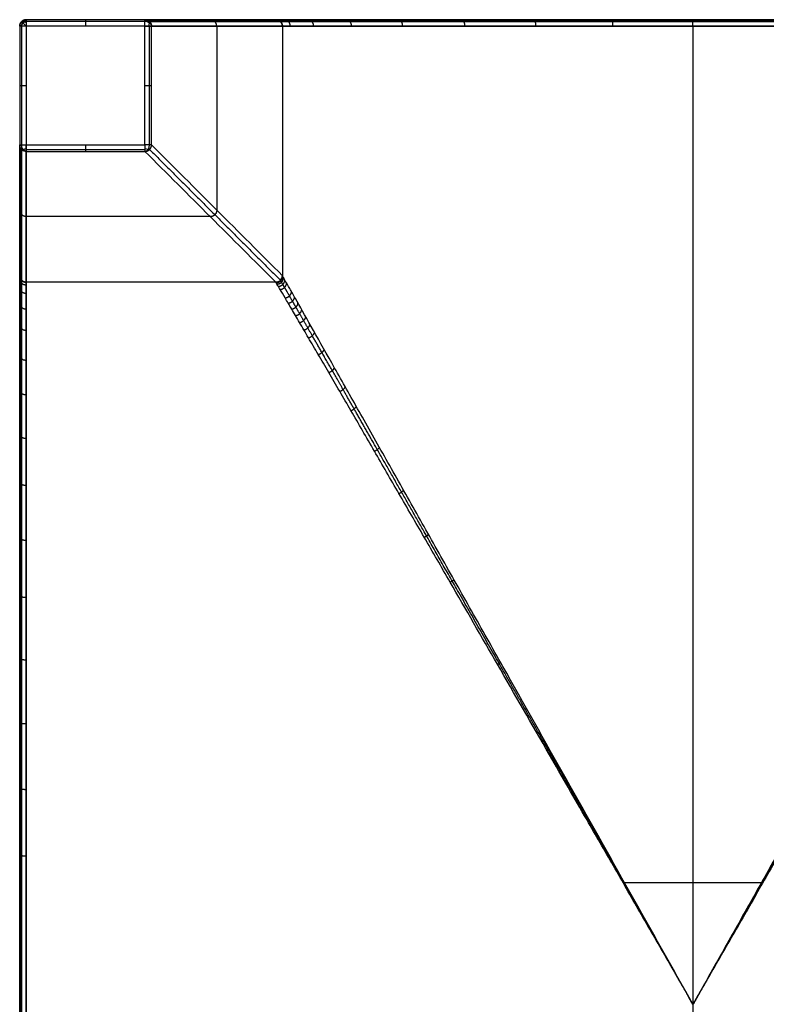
# Model space of a CAD drawing. Header units: millimetres. Extents: x -3311 to -2611, y -1698 to -1398.
# Tile 3 of 12: x -3311 to -3198, y -1548 to -1398. Entities that reach past the tile are written whole.
import ezdxf

# ---------------------------------------------------------------- set-up
doc = ezdxf.new("R2010")
doc.units = ezdxf.units.MM
doc.header["$MEASUREMENT"] = 0
doc.layers.add('Default', color=7, linetype='Continuous', true_color=0x000000)

msp = doc.modelspace()

# ---------------------------------------------------------------- linework, layer by layer
at = {"layer": 'Default'}
for p, q in [((-3310.246634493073, -1398.604800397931, 420.0000000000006), (-3310.246634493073, -1696.604800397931, 420)), ((-2612.246634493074, -1398.604800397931, 419.9999999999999), (-3310.246634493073, -1398.604800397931, 420.0000000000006)), ((-3292.177156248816, -1398.604800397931), (-3310.246634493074, -1398.604800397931)), ((-3310.246634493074, -1398.604800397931), (-3310.246634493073, -1416.674278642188)), ((-3292.177156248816, -1416.674278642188), (-3292.177156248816, -1398.604800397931)), ((-3310.246634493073, -1416.674278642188), (-3292.177156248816, -1416.674278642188))]:
    msp.add_line(p, q, dxfattribs=at)
at = {"layer": 'Default', "extrusion": (-0.5039115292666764, 0.503911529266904, 0.7015314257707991)}
msp.add_arc((3329.660781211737, -947.5718760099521, 963.9998914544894), 1.000000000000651, 234.9536594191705, 305.0463405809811, dxfattribs=at)
at = {"layer": 'Default', "extrusion": (0.503911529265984, 0.7015314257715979, -0.5039115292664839)}
msp.add_arc((1872.600965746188, -1183.641099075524, -2860.375594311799), 1.000000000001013, 0.004526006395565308, 70.09720716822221, dxfattribs=at)
at = {"layer": 'Default', "extrusion": (0.7071067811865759, 0, 0.707106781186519)}
msp.add_arc((-1398.604800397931, 2636.97558396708, -2044.420101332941), 1.000000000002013, 1.042204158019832e-10, 90.00000000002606, dxfattribs=at)
at = {"layer": 'Default', "extrusion": (0.7071067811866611, 0.7071067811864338, 0)}
msp.add_arc((1351.734904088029, 1, -3329.66078121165), 1.000000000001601, 270.0000000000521, 359.999999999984, dxfattribs=at)
at = {"layer": 'Default', "extrusion": (0, 0.7253163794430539, 0.6884156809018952)}
msp.add_arc((3292.177156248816, 963.5467923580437, -1013.716461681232), 0.9996595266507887, 187.0886567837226, 269.9999999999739, dxfattribs=at)
at = {"layer": 'Default', "extrusion": (0.7200810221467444, -0.4776847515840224, 0.5032897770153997)}
msp.add_arc((-2985.393771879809, 992.4790747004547, -1702.038815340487), 0.9999999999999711, 288.4658880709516, 357.2593063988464, dxfattribs=at)
at = {"layer": 'Default', "extrusion": (0.03597050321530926, 0.02109279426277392, 0.9991302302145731)}
msp.add_arc((448.750160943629, 3538.703091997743, 130.0898984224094), 0.9999999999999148, 239.6347515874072, 299.3956892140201, dxfattribs=at)
at = {"layer": 'Default', "extrusion": (-0.5058379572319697, 0.862628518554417, 0)}
msp.add_arc((3530.200652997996, 277.5361319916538, 449.0024511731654), 0.9676516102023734, 180.0207830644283, 183.0154142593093, dxfattribs=at)
at = {"layer": 'Default', "extrusion": (-0.4776847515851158, 0.720081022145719, -0.503289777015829)}
msp.add_arc((3541.611841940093, 327.6865461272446, 560.630788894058), 1.000000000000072, 288.4658880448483, 357.2593063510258, dxfattribs=at)
at = {"layer": 'Default', "extrusion": (0.7253163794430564, 0, -0.6884156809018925)}
msp.add_arc((-1416.674278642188, -2278.100374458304, -2401.690612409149), 0.9996595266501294, 187.0886567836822, 269.9999999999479, dxfattribs=at)
at = {"layer": 'Default', "extrusion": (0.4592973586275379, 0.7206785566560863, -0.5192960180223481)}
msp.add_arc((2014.905152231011, -1538.361374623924, -2533.574342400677), 1.000000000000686, 186.7362234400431, 251.6849656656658, dxfattribs=at)
at = {"layer": 'Default', "extrusion": (0.7490537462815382, 0, 0.6625092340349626)}
msp.add_arc((-1416.674278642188, 2181.846819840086, -2465.329865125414), 0.99968096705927, 187.3413988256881, 269.9999999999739, dxfattribs=at)
at = {"layer": 'Default', "extrusion": (0.03623417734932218, -0.03623404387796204, 0.998686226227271)}
msp.add_arc((-3329.658393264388, 1310.517344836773, 210.6584032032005), 0.9999999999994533, 225.0375880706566, 314.9624455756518, dxfattribs=at)
at = {"layer": 'Default', "extrusion": (-0.02110457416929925, -0.03599043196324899, 0.9991292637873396)}
msp.add_arc((-2128.81824929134, -2899.592410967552, 398.8599516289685), 0.9999999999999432, 240.6044122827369, 300.3653352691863, dxfattribs=at)
at = {"layer": 'Default', "extrusion": (0.8626275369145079, -0.5058396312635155, 0)}
msp.add_arc((-2913.708812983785, 277.5362388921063, -2129.070538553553), 0.9676518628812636, 180.0492464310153, 183.0163923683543, dxfattribs=at)
at = {"layer": 'Default', "extrusion": (0.7071054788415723, 0.7071080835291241, 0)}
msp.add_arc((1298.000901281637, 277.5361854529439, -3329.658396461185), 0.9999999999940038, 180.0632658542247, 185.8197924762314, dxfattribs=at)
at = {"layer": 'Default'}
for points, weights in [([(-3310.246634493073, -1397.60480039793, 0.9999999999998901), (-3311.246634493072, -1397.604800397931, 0.9999999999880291), (-3311.246634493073, -1398.604800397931, 0.9999999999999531)], [1, 0.7071067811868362, 1]), ([(-3311.246634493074, -1398.604800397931, 419.0000000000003), (-3311.246634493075, -1397.604800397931, 418.9999999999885), (-3310.246634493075, -1397.60480039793, 419.0000000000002)], [1, 0.7071067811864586, 1]), ([(-3310.246634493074, -1397.60480039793, 209.9999999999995), (-3311.246634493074, -1397.604800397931, 209.9999999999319), (-3311.246634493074, -1398.60480039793, 209.9999999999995)], [1, 0.7071067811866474, 1]), ([(-3310.246634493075, -1397.60480039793, 419.0000000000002), (-3310.246634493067, -1397.60480039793, 420.0000000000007), (-3310.246634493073, -1398.604800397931, 420.0000000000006)], [1, 0.7071067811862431, 1]), ([(-3310.246634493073, -1397.60480039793, 0.9999999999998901), (-3310.246634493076, -1397.604800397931), (-3310.246634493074, -1398.604800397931)], [1, 0.7071067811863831, 1]), ([(-3301.246634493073, -1397.604800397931, 1), (-3301.246634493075, -1397.604800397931), (-3301.246634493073, -1398.604800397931)], [1, 0.7071067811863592, 1]), ([(-3292.177156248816, -1397.604800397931, 1.000000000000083), (-3291.179743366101, -1397.604800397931, 0.9281143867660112), (-3291.179743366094, -1398.604800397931, 0.9281143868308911)], [1, 0.7071067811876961, 1]), ([(-3292.177156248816, -1398.604800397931), (-3292.177156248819, -1397.604800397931), (-3292.177156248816, -1397.604800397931, 1.000000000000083)], [1, 0.7071067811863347, 1]), ([(-3291.471878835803, -1397.897693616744, 0.949169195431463), (-3281.506613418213, -1397.897693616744, 139.2172268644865), (-3271.541348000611, -1397.897693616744, 277.4852845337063)], [0.8535533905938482, 0.8535533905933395, 0.8535533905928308]), ([(-3281.25382305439, -1398.604800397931, 138.6502587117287), (-3281.253823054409, -1397.604800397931, 138.6502587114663), (-3282.251235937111, -1397.604800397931, 138.7221443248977)], [1, 0.7071067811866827, 1]), ([(-3272.246626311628, -1397.60480039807, 277.5361070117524), (-3271.246625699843, -1397.604800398, 277.5355485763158), (-3271.246624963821, -1398.604800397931, 277.5355588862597)], [0.9999999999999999, 0.707106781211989, 0.9999999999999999]), ([(-3271.249211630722, -1398.604800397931, 277.46424221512), (-3271.249212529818, -1397.604800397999, 277.4642318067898), (-3272.246626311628, -1397.60480039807, 277.5361070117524)], [1, 0.7071067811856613, 1]), ([(-3270.047035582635, -1398.604800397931, 289.6870475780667), (-3270.047035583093, -1397.604800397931, 289.6870475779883), (-3271.027842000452, -1397.60480039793, 289.8820403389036)], [1, 0.7071067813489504, 1]), ([(-3266.494007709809, -1398.60480039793, 301.406231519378), (-3266.49400771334, -1397.60480039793, 301.4062315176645), (-3267.41796568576, -1397.60480039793, 301.7887312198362)], [1, 0.7071067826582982, 1]), ([(-3260.717045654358, -1398.604800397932, 312.2180184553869), (-3260.717045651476, -1397.60480039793, 312.2180184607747), (-3261.548572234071, -1397.604800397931, 312.7735067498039)], [1.000000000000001, 0.7071067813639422, 1.000000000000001]), ([(-3252.940898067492, -1398.60480039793, 321.6942624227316), (-3252.940898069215, -1397.604800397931, 321.6942624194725), (-3253.648006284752, -1397.60480039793, 322.4013706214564)], [1, 0.7071067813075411, 1]), ([(-3243.464649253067, -1398.60480039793, 329.470421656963), (-3243.464649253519, -1397.604800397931, 329.470421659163), (-3244.020137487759, -1397.60480039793, 330.3019484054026)], [1.000000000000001, 0.7071067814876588, 1.000000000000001]), ([(-3232.652865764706, -1398.604800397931, 335.2473616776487), (-3232.652865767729, -1397.60480039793, 335.2473616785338), (-3233.035365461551, -1397.60480039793, 336.1713194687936)], [1, 0.7071067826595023, 1]), ([(-3220.933690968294, -1398.604800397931, 338.8004097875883), (-3220.93369096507, -1397.604800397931, 338.8004097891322), (-3221.128683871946, -1397.604800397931, 339.7812163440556)], [1, 0.7071067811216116, 1]), ([(-3208.746641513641, -1398.60480039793, 340.0001546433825), (-3208.746641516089, -1397.604800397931, 340.0001546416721), (-3208.746641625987, -1397.60480039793, 341.0001571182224)], [0.9999999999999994, 0.7071067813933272, 0.9999999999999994]), ([(-3310.246634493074, -1398.604800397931), (-3311.246634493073, -1398.60480039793), (-3311.246634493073, -1398.604800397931, 0.9999999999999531)], [1, 0.707106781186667, 1]), ([(-3310.246634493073, -1398.604800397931, 420.0000000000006), (-3311.246634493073, -1398.604800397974, 420.0000000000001), (-3311.246634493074, -1398.604800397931, 419.0000000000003)], [1, 0.7071067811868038, 1]), ([(-3292.177156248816, -1398.604800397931), (-3291.246634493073, -1398.60480039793), (-3291.179743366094, -1398.604800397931, 0.9281143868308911)], [1, 0.7320811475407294, 1]), ([(-3271.246624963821, -1398.604800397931, 277.5355588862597), (-3271.246645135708, -1398.604800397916, 277.4998543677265), (-3271.249211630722, -1398.604800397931, 277.46424221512)], [1, 0.9993632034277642, 1]), ([(-3271.247281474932, -1398.604800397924, 277.4998815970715), (-3271.247281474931, -1417.604807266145, 277.4998815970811), (-3271.247281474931, -1436.604814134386, 277.4998815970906)], [0.9996816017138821, 0.9996816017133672, 0.9996816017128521]), ([(-3311.246634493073, -1407.60480039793, 0.9999999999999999), (-3311.246634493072, -1407.60480039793), (-3310.246634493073, -1407.604800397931)], [1, 0.707106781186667, 1]), ([(-3292.177156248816, -1407.60480039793), (-3291.246634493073, -1407.60480039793), (-3291.179743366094, -1407.60480039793, 0.9281143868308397)], [1, 0.7320811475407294, 1]), ([(-3311.246634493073, -1416.674278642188, 1.000000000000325), (-3311.246634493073, -1416.674278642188), (-3310.246634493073, -1416.674278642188)], [1, 0.707106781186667, 1]), ([(-3310.246634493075, -1417.671691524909, 0.9281143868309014), (-3311.246634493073, -1417.671691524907, 0.9281143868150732), (-3311.246634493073, -1416.674278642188, 1.000000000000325)], [1, 0.7071067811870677, 1]), ([(-3310.246634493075, -1417.671691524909, 0.9281143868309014), (-3310.246634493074, -1417.604800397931), (-3310.246634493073, -1416.674278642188)], [1, 0.7320811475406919, 1]), ([(-3301.246634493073, -1416.674278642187), (-3301.246634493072, -1417.60480039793), (-3301.246634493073, -1417.671691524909, 0.9281143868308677)], [1, 0.7320811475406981, 1]), ([(-3292.177156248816, -1417.67169152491, 0.9281143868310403), (-3291.18487104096, -1417.666563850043, 0.8569678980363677), (-3291.179743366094, -1416.674278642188, 0.9281143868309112)], [1, 0.7089314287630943, 1]), ([(-3292.177156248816, -1416.674278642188), (-3292.177156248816, -1417.604800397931), (-3292.177156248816, -1417.67169152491, 0.9281143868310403)], [1, 0.7320811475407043, 1]), ([(-3291.179743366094, -1416.674278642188, 0.9281143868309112), (-3291.246634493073, -1416.674278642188), (-3292.177156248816, -1416.674278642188)], [1, 0.7320811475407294, 1]), ([(-3291.473694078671, -1417.377740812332, 0.8986000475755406), (-3281.50842613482, -1427.343008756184, 139.166692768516), (-3271.543158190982, -1437.308276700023, 277.434785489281)], [0.854465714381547, 0.8544657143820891, 0.8544657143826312]), ([(-3271.246624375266, -1417.579800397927, 277.5355629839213), (-3271.246644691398, -1417.579800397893, 277.4998584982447), (-3271.24921133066, -1417.579800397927, 277.4642463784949)], [1, 0.9993632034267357, 1]), ([(-3310.246634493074, -1427.597611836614, 138.6502587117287), (-3311.246634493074, -1427.597611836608, 138.650258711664), (-3311.246634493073, -1426.600198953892, 138.7221443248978)], [1, 0.7071067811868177, 1]), ([(-3281.2415068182, -1426.612515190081, 138.8211464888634), (-3281.246634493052, -1427.604800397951, 138.7500000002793), (-3282.238919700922, -1427.609928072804, 138.8211464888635)], [1, 0.7089314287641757, 1]), ([(-3311.246634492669, -1436.604814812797, 277.5361963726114), (-3311.246634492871, -1437.604815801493, 277.535222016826), (-3310.246634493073, -1437.604816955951, 277.5352394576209)], [1, 0.7071067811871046, 1]), ([(-3310.246634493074, -1437.602230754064, 277.4643461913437), (-3311.246634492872, -1437.602229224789, 277.4643284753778), (-3311.24663449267, -1436.604814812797, 277.5361963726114)], [0.9999999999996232, 0.7071067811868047, 0.9999999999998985]), ([(-3271.24662398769, -1436.604815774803, 277.5355761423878), (-3271.246624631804, -1437.604815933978, 277.5346225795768), (-3272.246624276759, -1437.604817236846, 277.5352333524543)], [1, 0.707106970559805, 1]), ([(-3272.246618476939, -1437.602230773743, 277.4643398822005), (-3271.254335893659, -1437.597100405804, 277.3931533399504), (-3271.249210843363, -1436.604812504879, 277.4642597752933)], [1, 0.7089314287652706, 0.9999999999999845]), ([(-3272.204385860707, -1437.676271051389, 279.7526243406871), (-3271.207352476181, -1437.673974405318, 279.716398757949), (-3271.205051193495, -1436.678279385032, 279.7794994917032)], [0.9999999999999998, 0.7079230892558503, 0.9999999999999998]), ([(-3272.080266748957, -1437.886293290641, 281.9685032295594), (-3271.091835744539, -1437.877391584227, 281.8979033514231), (-3271.082886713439, -1436.89415690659, 282.0213268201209)], [0.9999999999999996, 0.7103007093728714, 0.9999999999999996]), ([(-3310.246634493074, -1438.041998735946, 283.0672597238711), (-3311.246634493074, -1438.041998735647, 283.0672597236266), (-3311.246634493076, -1437.054154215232, 283.2227481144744)], [0.9999999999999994, 0.707106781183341, 0.9999999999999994]), ([(-3310.246634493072, -1439.325018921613, 288.5101779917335), (-3311.246634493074, -1439.325018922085, 288.5101779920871), (-3311.246634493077, -1438.371212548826, 288.8106102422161)], [1, 0.7071067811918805, 1]), ([(-3310.246634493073, -1437.604816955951, 277.5352394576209), (-3310.246634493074, -1437.604781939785, 277.4997469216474), (-3310.246634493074, -1437.602230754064, 277.4643461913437)], [1, 0.9993707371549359, 1]), ([(-3291.246634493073, -1437.604817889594, 277.5352463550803), (-3291.246634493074, -1437.604782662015, 277.4997539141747), (-3291.246634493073, -1437.602231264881, 277.4643532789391)], [1, 0.9993707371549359, 1]), ([(-3271.878254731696, -1438.228289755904, 284.1449629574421), (-3270.903444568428, -1438.209126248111, 284.0431583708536), (-3270.884055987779, -1437.245540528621, 284.2223463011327)], [1.000000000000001, 0.7141050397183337, 1.000000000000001]), ([(-3271.60244758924, -1438.695548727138, 286.279857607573), (-3270.645534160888, -1438.663258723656, 286.15047530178), (-3270.61259226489, -1437.725341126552, 286.3800569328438)], [1, 0.7191740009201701, 1]), ([(-3270.845678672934, -1439.979478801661, 290.4165463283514), (-3269.934098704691, -1439.915874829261, 290.245405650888), (-3269.86774096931, -1439.042153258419, 290.5561064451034)], [0.9999999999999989, 0.7323903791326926, 0.9999999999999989]), ([(-3270.372870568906, -1440.7829193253, 292.4150070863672), (-3269.487159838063, -1440.702738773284, 292.229637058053), (-3269.402378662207, -1439.865085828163, 292.57083828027)], [0.999999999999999, 0.7401762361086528, 0.999999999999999]), ([(-3310.246634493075, -1441.718929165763, 294.4333156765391), (-3311.246634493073, -1441.718929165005, 294.4333156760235), (-3311.246634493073, -1440.822850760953, 294.8772141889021)], [0.9999999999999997, 0.7071067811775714, 0.9999999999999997]), ([(-3269.842492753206, -1441.685261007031, 294.3650445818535), (-3268.983872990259, -1441.58876491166, 294.1694135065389), (-3268.880353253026, -1440.788413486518, 294.5348261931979)], [1, 0.7485195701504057, 1]), ([(-3269.258512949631, -1442.680017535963, 296.2654100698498), (-3268.427630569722, -1442.567974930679, 296.0631596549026), (-3268.305569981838, -1441.805280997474, 296.44685948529)], [1, 0.757266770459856, 1]), ([(-3268.638828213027, -1443.736887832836, 298.0761471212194), (-3267.835289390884, -1443.610691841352, 297.8705039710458), (-3267.69564405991, -1442.884563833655, 298.2668901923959)], [1, 0.7660882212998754, 1]), ([(-3310.246634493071, -1444.956196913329, 299.9647793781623), (-3311.246634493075, -1444.956196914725, 299.96477937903), (-3311.246634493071, -1444.128476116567, 300.5259079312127)], [1, 0.7071067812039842, 1]), ([(-3267.980075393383, -1444.861737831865, 299.8250368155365), (-3267.203517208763, -1444.72278162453, 299.6185676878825), (-3267.047265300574, -1444.03214960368, 300.0230452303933)], [1, 0.7749905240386, 1]), ([(-3267.283958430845, -1446.051776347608, 301.5185645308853), (-3266.533914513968, -1445.901427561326, 301.3133706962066), (-3266.362110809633, -1445.24509853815, 301.7220019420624)], [1, 0.7839134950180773, 1]), ([(-3310.246634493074, -1449.517602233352, 305.7889879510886), (-3311.246634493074, -1449.517602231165, 305.7889879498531), (-3311.246634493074, -1448.771858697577, 306.4552151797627)], [0.9999999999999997, 0.7071067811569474, 0.9999999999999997]), ([(-3265.794406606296, -1448.602509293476, 304.7404502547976), (-3265.095216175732, -1448.433753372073, 304.5424406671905), (-3264.896016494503, -1447.841436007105, 304.9499179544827)], [0.9999999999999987, 0.8015277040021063, 0.9999999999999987]), ([(-3264.198712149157, -1451.340618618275, 307.7430607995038), (-3263.546950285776, -1451.158831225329, 307.5563052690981), (-3263.325451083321, -1450.623962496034, 307.953232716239)], [0.9999999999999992, 0.8184813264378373, 0.9999999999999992]), ([(-3310.246634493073, -1454.772654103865, 311.0283015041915), (-3311.246634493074, -1454.772654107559, 311.0283015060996), (-3311.246634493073, -1454.106231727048, 311.773866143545)], [1, 0.7071067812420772, 1]), ([(-3262.525180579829, -1454.217558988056, 310.5271324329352), (-3261.917080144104, -1454.027462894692, 310.3535572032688), (-3261.678274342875, -1453.543373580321, 310.7339544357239)], [0.9999999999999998, 0.8344832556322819, 0.9999999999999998]), ([(-3260.820286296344, -1457.153108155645, 313.0668527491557), (-3260.251733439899, -1456.958480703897, 312.9071587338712), (-3260.000228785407, -1456.51856588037, 313.2674554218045)], [0.9999999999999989, 0.8492083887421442, 0.9999999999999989]), ([(-3310.246634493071, -1461.420091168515, 316.3372940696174), (-3311.246634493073, -1461.420091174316, 316.33729406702), (-3311.246634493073, -1460.837718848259, 317.1502188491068)], [1, 0.7071067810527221, 1]), ([(-3257.242274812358, -1463.326339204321, 317.6650226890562), (-3256.744581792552, -1463.130979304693, 317.5327046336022), (-3256.478563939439, -1462.765504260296, 317.8473907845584)], [0.9999999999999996, 0.8759212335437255, 0.9999999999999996]), ([(-3310.246634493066, -1468.574887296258, 320.9729952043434), (-3311.246634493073, -1468.574887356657, 320.9729952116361), (-3311.246634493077, -1468.068741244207, 321.835441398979)], [1.000000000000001, 0.7071067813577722, 1.000000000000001]), ([(-3253.514061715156, -1469.772718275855, 321.6654796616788), (-3253.077905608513, -1469.584159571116, 321.5582634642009), (-3252.809062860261, -1469.278224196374, 321.8254506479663)], [0.9999999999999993, 0.8990076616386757, 0.9999999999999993]), ([(-3310.246634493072, -1476.944212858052, 325.3996765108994), (-3311.246634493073, -1476.944212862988, 325.3996765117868), (-3311.246634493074, -1476.514247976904, 326.3025217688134)], [1.000000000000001, 0.707106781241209, 1.000000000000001]), ([(-3249.662011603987, -1476.444496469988, 325.1603454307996), (-3249.280508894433, -1476.267367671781, 325.0749330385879), (-3249.017674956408, -1476.010295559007, 325.2964202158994)], [0.9999999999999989, 0.9189376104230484, 0.9999999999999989]), ([(-3245.719670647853, -1483.281736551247, 328.2004876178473), (-3245.387372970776, -1483.119059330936, 328.1339712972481), (-3245.137418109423, -1482.90272175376, 328.3128674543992)], [1, 0.936041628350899, 1]), ([(-3310.246634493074, -1485.652625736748, 329.1448949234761), (-3311.24663449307, -1485.652625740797, 329.1448949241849), (-3311.246634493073, -1485.291497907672, 330.0774089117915)], [1.000000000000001, 0.7071067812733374, 1.000000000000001]), ([(-3310.246634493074, -1495.171932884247, 332.4429342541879), (-3311.246634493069, -1495.171932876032, 332.4429342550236), (-3311.246634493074, -1494.877506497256, 333.3986086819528)], [1, 0.7071067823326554, 1]), ([(-3238.508505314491, -1495.805425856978, 332.6363903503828), (-3238.254469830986, -1495.672553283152, 332.5962287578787), (-3238.039814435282, -1495.51518696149, 332.7099800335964)], [0.9999999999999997, 0.9605554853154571, 0.9999999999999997]), ([(-3310.246634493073, -1504.89779393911, 335.0971239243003), (-3311.246634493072, -1504.897793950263, 335.0971239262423), (-3311.246634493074, -1504.664997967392, 336.0696465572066)], [1.000000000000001, 0.7071067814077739, 1.000000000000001]), ([(-3230.578631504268, -1509.594973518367, 336.1500975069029), (-3230.399456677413, -1509.496939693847, 336.1296394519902), (-3230.234820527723, -1509.390187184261, 336.189865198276)], [0.9999999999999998, 0.9795753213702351, 0.9999999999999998]), ([(-3310.246634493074, -1514.911040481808, 337.1758360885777), (-3311.246634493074, -1514.911040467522, 337.1758360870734), (-3311.246634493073, -1514.736879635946, 338.1605578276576)], [1, 0.7071067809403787, 1]), ([(-3224.880237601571, -1519.511584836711, 337.9273431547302), (-3224.750380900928, -1519.43901368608, 337.9164447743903), (-3224.626165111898, -1519.363160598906, 337.9490817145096)], [1, 0.9890583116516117, 1]), ([(-3310.246634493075, -1525.031820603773, 338.6695474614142), (-3311.246634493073, -1525.031820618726, 338.6695474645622), (-3311.246634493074, -1524.913523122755, 339.6625175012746)], [1, 0.7071067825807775, 1]), ([(-3220.859184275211, -1526.511729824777, 338.8401651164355), (-3220.762629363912, -1526.457251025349, 338.8341256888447), (-3220.668435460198, -1526.401395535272, 338.8524207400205)], [1.000000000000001, 0.9938926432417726, 1.000000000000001]), ([(-3216.829372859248, -1533.528559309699, 339.4861607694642), (-3216.765385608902, -1533.492197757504, 339.4834954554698), (-3216.702085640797, -1533.455444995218, 339.4916184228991)], [1.000000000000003, 0.9972991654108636, 1.000000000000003]), ([(-3200.663896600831, -1533.528560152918, 339.4861602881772), (-3200.727884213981, -1533.492199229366, 339.4834961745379), (-3200.791183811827, -1533.455445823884, 339.4916178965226)], [1, 0.9972991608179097, 1]), ([(-3212.789304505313, -1540.564184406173, 339.8718415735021), (-3212.757427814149, -1540.546003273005, 339.8711836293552), (-3212.725640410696, -1540.527766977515, 339.8732068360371)], [1.000000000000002, 0.9993270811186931, 1.000000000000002]), ([(-3204.70396417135, -1540.564183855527, 339.8718418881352), (-3204.735840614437, -1540.546002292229, 339.8711831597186), (-3204.767628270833, -1540.527766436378, 339.8732071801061)], [0.9999999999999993, 0.9993270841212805, 0.9999999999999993])]:
    msp.add_rational_spline(points, weights, degree=2, dxfattribs=at)
for points, degree in [([(-3310.953741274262, -1397.897693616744, 418.999999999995), (-3310.953741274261, -1397.897693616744, 209.9999999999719), (-3310.95374127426, -1397.897693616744, 0.9999999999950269)], 2), ([(-2612.246634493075, -1397.604800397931, 419.0000000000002), (-2961.246634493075, -1397.60480039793, 419.0000000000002), (-3310.246634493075, -1397.60480039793, 419.0000000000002)], 2), ([(-3292.177156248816, -1397.604800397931, 1.000000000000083), (-3301.211895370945, -1397.60480039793, 0.9999999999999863), (-3310.246634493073, -1397.60480039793, 0.9999999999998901)], 2), ([(-3310.246634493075, -1397.60480039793, 419.0000000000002), (-3310.246634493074, -1397.60480039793, 210.0000000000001), (-3310.246634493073, -1397.60480039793, 0.9999999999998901)], 2), ([(-3277.114093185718, -1397.60480039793, 210), (-3293.680363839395, -1397.60480039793, 210), (-3310.246634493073, -1397.604800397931, 210)], 2), ([(-2612.246634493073, -1397.897693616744, 419.7071067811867), (-2961.246634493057, -1397.897693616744, 419.7071067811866), (-3310.246634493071, -1397.897693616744, 419.7071067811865)], 2), ([(-3292.177156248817, -1397.897693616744, 0.2928932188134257), (-3301.211895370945, -1397.897693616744, 0.2928932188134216), (-3310.246634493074, -1397.897693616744, 0.2928932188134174)], 2), ([(-3292.177156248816, -1397.604800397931, 1.000000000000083), (-3285.53364626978, -1397.604800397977, 93.17870233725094), (-3278.890136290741, -1397.604800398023, 185.3574046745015), (-3272.246626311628, -1397.60480039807, 277.5361070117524)], 3), ([(-3311.246634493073, -1398.604800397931, 0.9999999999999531), (-3311.246634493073, -1407.639539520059, 1.000000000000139), (-3311.246634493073, -1416.674278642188, 1.000000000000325)], 2), ([(-3311.246634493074, -1398.604800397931, 419.0000000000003), (-3311.246634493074, -1547.604800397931, 419.0000000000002), (-3311.246634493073, -1696.604800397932, 419)], 2), ([(-3311.246634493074, -1398.604800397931, 419.0000000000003), (-3311.246634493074, -1398.604800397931, 210.0000000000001), (-3311.246634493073, -1398.604800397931, 0.9999999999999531)], 2), ([(-3311.246634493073, -1398.60480039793, 210), (-3311.246634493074, -1415.17107105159, 210), (-3311.246634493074, -1431.73734170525, 210)], 2), ([(-3310.95374127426, -1398.604800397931, 0.2928932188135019), (-3310.95374127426, -1407.63953952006, 0.2928932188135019), (-3310.95374127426, -1416.674278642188, 0.2928932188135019)], 2), ([(-3310.953741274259, -1398.604800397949, 419.7071067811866), (-3310.953741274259, -1547.604800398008, 419.7071067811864), (-3310.95374127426, -1696.604800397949, 419.7071067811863)], 2), ([(-3291.49593881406, -1416.674278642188, 0.2679188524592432), (-3291.49593881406, -1407.639539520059, 0.2679188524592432), (-3291.495938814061, -1398.60480039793, 0.2679188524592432)], 2), ([(-3291.179743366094, -1398.604800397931, 0.9281143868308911), (-3281.214479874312, -1398.604800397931, 139.1961453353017), (-3271.249211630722, -1398.604800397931, 277.46424221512)], 2), ([(-3291.179743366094, -1416.674278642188, 0.9281143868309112), (-3291.179743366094, -1407.639539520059, 0.9281143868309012), (-3291.179743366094, -1398.604800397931, 0.9281143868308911)], 2), ([(-3281.246634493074, -1398.604800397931, 138.7499999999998), (-3281.246634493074, -1412.60609395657, 138.7499999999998), (-3281.246634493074, -1426.607387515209, 138.7499999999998)], 2), ([(-3271.249211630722, -1398.604800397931, 277.46424221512), (-3271.249211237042, -1417.604806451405, 277.4642509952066), (-3271.249210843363, -1436.604812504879, 277.4642597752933)], 2), ([(-3271.246624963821, -1398.604800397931, 277.5355588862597), (-3271.246624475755, -1417.604808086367, 277.5355675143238), (-3271.24662398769, -1436.604815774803, 277.5355761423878)], 2), ([(-3208.746634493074, -1398.60480039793, 340), (-3208.746634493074, -1473.10480039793, 340), (-3208.746634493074, -1547.60480039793, 340)], 2), ([(-3311.246634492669, -1436.604814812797, 277.5361963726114), (-3311.246634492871, -1426.639546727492, 139.2680981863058), (-3311.246634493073, -1416.674278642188, 1.000000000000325)], 2), ([(-3310.953741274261, -1437.310093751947, 277.4853797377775), (-3310.953741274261, -1427.344824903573, 139.2172744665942), (-3310.95374127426, -1417.379556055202, 0.9491691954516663)], 2), ([(-3310.246634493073, -1417.355496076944, 0.2679188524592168), (-3301.211895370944, -1417.355496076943, 0.2679188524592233), (-3292.177156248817, -1417.355496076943, 0.2679188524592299)], 2), ([(-3291.179743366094, -1416.674278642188, 0.9281143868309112), (-3284.536232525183, -1423.317789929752, 93.10682951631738), (-3277.892721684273, -1429.961301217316, 185.2855446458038), (-3271.249210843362, -1436.604812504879, 277.4642597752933)], 3), ([(-3310.246634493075, -1417.671691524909, 0.9281143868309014), (-3301.211895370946, -1417.671691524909, 0.9281143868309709), (-3292.177156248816, -1417.67169152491, 0.9281143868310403)], 2), ([(-3310.246634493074, -1437.602230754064, 277.4643461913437), (-3310.246634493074, -1427.636963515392, 139.196263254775), (-3310.246634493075, -1417.671691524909, 0.9281143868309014)], 2), ([(-3292.177156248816, -1417.67169152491, 0.9281143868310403), (-3285.533645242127, -1424.315203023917, 93.1068342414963), (-3278.890134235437, -1430.958714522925, 185.2855540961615), (-3272.246618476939, -1437.602230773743, 277.4643398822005)], 3), ([(-3282.244047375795, -1427.604800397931, 138.7499999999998), (-3296.245340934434, -1427.604800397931, 138.7499999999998), (-3310.246634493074, -1427.604800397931, 138.7499999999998)], 2), ([(-3271.24662398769, -1436.604815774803, 277.5355761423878), (-3271.246637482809, -1436.604814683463, 277.5118037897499), (-3271.247495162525, -1436.604813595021, 277.4880652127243), (-3271.249210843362, -1436.604812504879, 277.4642597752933)], 3), ([(-3272.246618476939, -1437.602230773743, 277.4643398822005), (-3291.246626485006, -1437.602230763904, 277.4643430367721), (-3310.246634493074, -1437.602230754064, 277.4643461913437)], 2), ([(-3272.246620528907, -1437.604153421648, 277.4997768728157), (-3291.24662751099, -1437.604153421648, 277.4997768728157), (-3310.246634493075, -1437.604153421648, 277.4997768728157)], 2), ([(-3272.246624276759, -1437.604817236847, 277.5352333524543), (-3291.246629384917, -1437.604817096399, 277.5352364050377), (-3310.246634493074, -1437.604816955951, 277.5352394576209)], 2), ([(-3272.246624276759, -1437.604817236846, 277.5352333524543), (-3272.246622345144, -1437.604793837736, 277.5116023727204), (-3272.246620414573, -1437.603936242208, 277.4880041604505), (-3272.246618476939, -1437.602230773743, 277.4643398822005)], 3), ([(-3208.746634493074, -1547.60480039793, 340), (-3208.746634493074, -1622.10480039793, 340), (-3208.746634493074, -1696.604800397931, 340)], 2)]:
    msp.add_open_spline(points, degree=degree, dxfattribs=at)
for points, knots in [([(-3272.246626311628, -1397.60480039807, 277.5361070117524), (-3272.2445398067, -1397.60480039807, 281.6780058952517), (-3271.425306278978, -1397.60480039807, 289.9733519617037), (-3267.794597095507, -1397.604800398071, 301.9492189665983), (-3261.889268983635, -1397.604800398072, 313.001125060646), (-3253.937757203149, -1397.604800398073, 322.6911178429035), (-3244.247742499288, -1397.604800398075, 330.6426737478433), (-3233.195844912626, -1397.604800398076, 336.5479253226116), (-3221.208419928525, -1397.604800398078, 340.1822694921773), (-3208.746643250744, -1397.60480039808, 341.4091134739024), (-3196.284849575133, -1397.604800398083, 340.1822711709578), (-3184.297438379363, -1397.604800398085, 336.547932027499), (-3173.245518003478, -1397.604800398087, 330.6426702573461), (-3163.555533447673, -1397.604800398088, 322.691124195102), (-3155.603970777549, -1397.60480039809, 313.0011289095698), (-3149.69868092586, -1397.60480039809, 301.9492231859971), (-3146.065312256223, -1397.604800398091, 289.9646683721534), (-3145.246929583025, -1397.604800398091, 281.659964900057), (-3145.246634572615, -1397.604800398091, 277.5090171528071)], [0.0360988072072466, 0.0360988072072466, 0.0360988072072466, 0.0360988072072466, 12.46183026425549, 24.92366349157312, 37.39818007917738, 49.87269666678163, 62.34721079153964, 74.82172491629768, 87.28355249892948, 99.74538008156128, 112.2072104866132, 124.669040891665, 137.1435562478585, 149.6180716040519, 162.0925869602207, 174.5671023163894, 187.028932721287, 199.4817549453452, 199.4817549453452, 199.4817549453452, 199.4817549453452]), ([(-3311.246634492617, -1658.604786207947, 277.5361936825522), (-3311.246634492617, -1658.603117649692, 279.43950267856), (-3311.246634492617, -1658.298677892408, 283.2577600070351), (-3311.246634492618, -1656.907875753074, 289.1139611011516), (-3311.246634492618, -1654.529062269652, 294.9486260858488), (-3311.246634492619, -1651.027318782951, 300.8878871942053), (-3311.24663449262, -1646.551365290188, 306.557960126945), (-3311.246634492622, -1640.932127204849, 312.1248829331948), (-3311.246634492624, -1634.453366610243, 317.2653799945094), (-3311.246634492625, -1626.938322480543, 322.1093304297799), (-3311.246634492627, -1618.749576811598, 326.4174626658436), (-3311.246634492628, -1609.777274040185, 330.259379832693), (-3311.246634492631, -1600.365094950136, 333.5064891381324), (-3311.246634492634, -1590.523186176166, 336.1826458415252), (-3311.246634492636, -1580.48984654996, 338.2580993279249), (-3311.246634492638, -1569.949734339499, 339.809279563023), (-3311.246634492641, -1558.976787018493, 340.7789181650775), (-3311.246634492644, -1543.814373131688, 341.2202659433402), (-3311.246634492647, -1529.011998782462, 340.3601188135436), (-3311.246634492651, -1514.719574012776, 338.2586945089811), (-3311.246634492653, -1504.686513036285, 336.1822872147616), (-3311.246634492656, -1494.844421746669, 333.506700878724), (-3311.246634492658, -1485.432376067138, 330.2592140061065), (-3311.24663449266, -1476.459956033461, 326.4176559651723), (-3311.246634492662, -1468.271108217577, 322.1085380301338), (-3311.246634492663, -1460.755903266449, 317.2655204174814), (-3311.246634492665, -1454.277588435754, 312.1248402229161), (-3311.246634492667, -1448.658054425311, 306.5579508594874), (-3311.246634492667, -1444.18241353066, 300.8879076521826), (-3311.246634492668, -1440.68045582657, 294.9485738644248), (-3311.246634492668, -1438.301784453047, 289.114014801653), (-3311.246634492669, -1436.9108949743, 283.257695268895), (-3311.246634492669, -1436.606496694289, 279.439573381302), (-3311.246634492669, -1436.604814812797, 277.5361963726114)], [0.03617906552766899, 0.03617906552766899, 0.03617906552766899, 0.03617906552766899, 5.746179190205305, 11.49235838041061, 18.04215365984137, 24.59194893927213, 32.1286876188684, 39.66542629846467, 48.2848080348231, 56.90418977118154, 66.4609552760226, 76.01772078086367, 86.16486246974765, 96.31200415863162, 106.6001848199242, 116.8883654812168, 128.2603615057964, 139.6323575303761, 162.3763550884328, 172.6645380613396, 182.9527210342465, 193.0998644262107, 203.2470078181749, 212.8037739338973, 222.3605400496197, 230.9799210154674, 239.5993019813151, 247.1360386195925, 254.6727752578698, 261.2225679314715, 267.7723606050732, 273.5185378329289, 279.2285337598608, 279.2285337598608, 279.2285337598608, 279.2285337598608]), ([(-3208.746634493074, -1547.604800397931, 340), (-3211.917570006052, -1541.965821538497, 340.0000005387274), (-3215.125989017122, -1536.25816911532, 339.7591835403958), (-3221.575941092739, -1524.78708774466, 338.7561116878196), (-3224.81736015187, -1519.023204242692, 337.9941336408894), (-3231.284334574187, -1507.52360468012, 335.8940115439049), (-3234.511135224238, -1501.787099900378, 334.5560557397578), (-3239.295350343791, -1493.283902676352, 332.0551530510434), (-3240.880454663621, -1490.466462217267, 331.1390370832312), (-3244.021547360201, -1484.885242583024, 329.1276017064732), (-3245.577433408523, -1482.121065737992, 328.0323754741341), (-3248.646287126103, -1476.670379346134, 325.646094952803), (-3250.159075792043, -1473.982755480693, 324.355223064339), (-3253.12290320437, -1468.719593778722, 321.5584725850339), (-3254.57422930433, -1466.144946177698, 320.0523028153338), (-3257.388172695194, -1461.152821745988, 316.8048027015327), (-3258.750737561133, -1458.7338488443, 315.0635207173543), (-3261.349910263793, -1454.124518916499, 311.3278547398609), (-3262.586415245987, -1451.934127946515, 309.3331400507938), (-3264.880088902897, -1447.869221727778, 305.0881519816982), (-3265.936957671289, -1445.997311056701, 302.837315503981), (-3267.805736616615, -1442.690078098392, 298.1090996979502), (-3268.616098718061, -1441.255191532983, 295.6331509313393), (-3269.599698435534, -1439.51613714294, 291.8137441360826), (-3269.888916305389, -1439.004851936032, 290.5238069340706), (-3270.384968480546, -1438.127782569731, 287.9265955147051), (-3270.591802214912, -1437.761914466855, 286.6193222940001), (-3270.921226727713, -1437.179885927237, 284.0043696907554), (-3271.043792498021, -1436.963216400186, 282.6968670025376), (-3271.206110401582, -1436.676417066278, 280.0994467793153), (-3271.245899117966, -1436.606006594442, 278.8094647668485), (-3271.24662398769, -1436.604815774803, 277.5355761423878)], [0, 0, 0, 0, 19.32133375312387, 19.32133375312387, 38.64275082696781, 38.64275082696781, 57.96413204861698, 57.96413204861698, 67.62490271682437, 67.62490271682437, 77.28567338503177, 77.28567338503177, 86.9464376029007, 86.9464376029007, 96.60720182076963, 96.60720182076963, 106.2678028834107, 106.2678028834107, 115.9284039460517, 115.9284039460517, 125.58908570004, 125.58908570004, 135.2497674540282, 135.2497674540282, 140.0800735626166, 140.0800735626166, 144.910379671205, 144.910379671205, 149.7406857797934, 149.7406857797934, 154.5709907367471, 154.5709907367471, 154.5709907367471, 154.5709907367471]), ([(-3146.246644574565, -1436.604814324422, 277.5356681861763), (-3146.247065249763, -1436.605557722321, 278.2843056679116), (-3146.274931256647, -1436.654796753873, 279.7847021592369), (-3146.396916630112, -1436.870353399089, 282.0191367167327), (-3146.596475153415, -1437.223016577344, 284.2239170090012), (-3146.959211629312, -1437.864127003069, 287.102338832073), (-3147.460342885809, -1438.750020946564, 289.8942400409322), (-3148.082047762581, -1439.849412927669, 292.5816588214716), (-3148.60500414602, -1440.774378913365, 294.5467026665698), (-3149.176561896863, -1441.785532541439, 296.4455177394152), (-3149.790143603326, -1442.871278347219, 298.2745204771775), (-3150.439918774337, -1444.02133052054, 300.0326362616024), (-3151.354040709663, -1445.639621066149, 302.2971816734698), (-3152.577582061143, -1447.806399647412, 304.9827381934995), (-3154.657292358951, -1451.490944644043, 308.9481878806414), (-3157.439927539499, -1456.423702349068, 313.3586935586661), (-3160.980249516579, -1462.703784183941, 317.9348666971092), (-3164.66344789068, -1469.240873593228, 321.908844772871), (-3168.458836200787, -1475.980111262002, 325.370040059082), (-3173.36201828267, -1484.689614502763, 329.1689667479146), (-3179.611913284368, -1495.79595620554, 333.0075010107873), (-3186.486296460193, -1508.01686462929, 336.0481687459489), (-3192.303382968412, -1518.360551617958, 337.8664798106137), (-3196.821510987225, -1526.395405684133, 338.8960033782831), (-3200.790542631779, -1533.454252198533, 339.5346266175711), (-3204.766516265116, -1540.525762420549, 339.9155682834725), (-3207.420081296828, -1545.245392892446, 339.9999970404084), (-3208.746634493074, -1547.604800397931, 340)], [0.0362381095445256, 0.0362381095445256, 0.0362381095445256, 0.0362381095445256, 2.318036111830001, 4.609758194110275, 6.882910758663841, 9.144267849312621, 13.65369104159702, 15.91031891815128, 18.17233303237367, 20.44168620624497, 22.67083079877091, 24.89239548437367, 27.11408796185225, 31.55533850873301, 35.98324477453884, 44.66575124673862, 53.24052217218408, 61.76590718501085, 70.28763686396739, 78.79976404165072, 94.0040250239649, 110.3758231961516, 122.0014547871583, 130.1595231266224, 138.3097782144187, 146.4642746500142, 154.6159450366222, 154.6159450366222, 154.6159450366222, 154.6159450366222]), ([(-3208.746634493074, -1547.604800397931, 340), (-3210.094413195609, -1545.257516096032, 339.9999984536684), (-3212.79043329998, -1540.562142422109, 339.9146579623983), (-3216.830025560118, -1533.527267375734, 339.5296277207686), (-3220.862557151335, -1526.505619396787, 338.8841949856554), (-3225.452983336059, -1518.51416475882, 337.8438493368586), (-3231.363124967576, -1508.228760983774, 336.0067868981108), (-3238.347536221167, -1496.08240446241, 332.9361946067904), (-3244.697362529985, -1485.053599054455, 329.0630126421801), (-3249.679069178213, -1476.413441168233, 325.2340942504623), (-3253.53511970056, -1469.734432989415, 321.7485664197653), (-3257.277281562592, -1463.263580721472, 317.7519113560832), (-3260.261234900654, -1458.115001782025, 313.9397969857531), (-3262.551094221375, -1454.172196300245, 310.5352818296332), (-3264.217739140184, -1451.307074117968, 307.7685634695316), (-3265.814311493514, -1448.567472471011, 304.7724325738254), (-3267.057533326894, -1446.438615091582, 302.0916978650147), (-3267.986285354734, -1444.850901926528, 299.8343571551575), (-3268.646410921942, -1443.7237274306, 298.0834782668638), (-3269.269842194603, -1442.660496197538, 296.263821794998), (-3269.850516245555, -1441.671406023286, 294.3765135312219), (-3270.381862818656, -1440.767459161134, 292.4254835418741), (-3271.013498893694, -1439.694185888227, 289.7597099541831), (-3271.522664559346, -1438.830610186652, 286.9942901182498), (-3271.891191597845, -1438.206333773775, 284.1463232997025), (-3272.093950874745, -1437.863111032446, 281.9662308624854), (-3272.217883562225, -1437.653430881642, 279.7576984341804), (-3272.246198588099, -1437.605537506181, 278.2750373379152), (-3272.246624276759, -1437.604817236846, 277.5352333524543)], [0, 0, 0, 0, 8.151670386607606, 16.30616682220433, 24.45642190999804, 32.61449024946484, 44.24012184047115, 60.61192001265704, 75.81618099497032, 84.32830817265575, 92.8500378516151, 101.375422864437, 109.9501937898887, 114.2382128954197, 118.6327002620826, 123.0606065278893, 127.5018570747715, 129.7235495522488, 131.9451142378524, 134.1742588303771, 136.4436120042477, 138.7056261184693, 140.962253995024, 145.47167718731, 147.733034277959, 150.0061868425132, 152.2979089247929, 154.5797606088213, 154.5797606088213, 154.5797606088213, 154.5797606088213]), ([(-3145.246644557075, -1437.60481774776, 277.5352463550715), (-3145.24707196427, -1437.605540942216, 278.2750289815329), (-3145.275383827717, -1437.653428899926, 279.7576857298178), (-3145.399320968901, -1437.863116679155, 281.9661809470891), (-3145.602072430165, -1438.206326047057, 284.1463028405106), (-3145.970612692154, -1438.830625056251, 286.9942216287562), (-3146.479762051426, -1439.694172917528, 289.7596980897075), (-3147.111414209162, -1440.767473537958, 292.4254239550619), (-3147.64273789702, -1441.671381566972, 294.3765147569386), (-3148.22344057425, -1442.660520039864, 296.2637670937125), (-3148.846839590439, -1443.723697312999, 298.0834517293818), (-3149.507011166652, -1444.850948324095, 299.8343224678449), (-3150.435759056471, -1446.438654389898, 302.0916705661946), (-3151.678877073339, -1448.567340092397, 304.7723853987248), (-3153.79186274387, -1452.193052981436, 308.7371920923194), (-3156.619020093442, -1457.057281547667, 313.1566276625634), (-3160.215987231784, -1463.263587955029, 317.7517911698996), (-3163.95811679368, -1469.734371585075, 321.7486455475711), (-3167.814231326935, -1476.413499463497, 325.2340019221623), (-3172.795864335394, -1485.053523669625, 329.0630644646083), (-3179.145757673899, -1496.082449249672, 332.9361483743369), (-3186.130130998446, -1508.228738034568, 336.0067890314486), (-3192.040290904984, -1518.514174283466, 337.8438353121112), (-3196.630708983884, -1526.505614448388, 338.8841917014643), (-3200.663245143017, -1533.527270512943, 339.5296218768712), (-3204.702834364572, -1540.562140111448, 339.9146572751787), (-3207.398856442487, -1545.257517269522, 339.9999971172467), (-3208.746634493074, -1547.604800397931, 340)], [0.03623810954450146, 0.03623810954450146, 0.03623810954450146, 0.03623810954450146, 2.318036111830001, 4.609758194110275, 6.882910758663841, 9.144267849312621, 13.65369104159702, 15.91031891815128, 18.17233303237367, 20.44168620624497, 22.67083079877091, 24.89239548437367, 27.11408796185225, 31.55533850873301, 35.98324477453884, 44.66575124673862, 53.24052217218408, 61.76590718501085, 70.28763686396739, 78.79976404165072, 94.0040250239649, 110.3758231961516, 122.0014547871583, 130.1595231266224, 138.3097782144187, 146.4642746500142, 154.6159450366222, 154.6159450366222, 154.6159450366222, 154.6159450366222])]:
    msp.add_open_spline(points, degree=3, knots=knots, dxfattribs=at)
for points, weights, degree, knots in [([(-3271.53951991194, -1397.897693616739, 277.5357131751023), (-3271.537455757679, -1397.897693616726, 281.6314823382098), (-3270.727344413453, -1397.897693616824, 289.8344505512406), (-3267.137066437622, -1397.897693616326, 301.6769554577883), (-3261.297497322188, -1397.897693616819, 312.6057925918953), (-3253.434529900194, -1397.897693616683, 322.1878820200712), (-3243.852418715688, -1397.89769361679, 330.0508930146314), (-3232.923589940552, -1397.897693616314, 335.8903863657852), (-3221.069651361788, -1397.897693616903, 339.4842601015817), (-3208.746643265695, -1397.897693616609, 340.6974424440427), (-3196.423618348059, -1397.897693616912, 339.4842616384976), (-3184.569693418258, -1397.897693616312, 335.8903927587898), (-3173.640842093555, -1397.897693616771, 330.0508892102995), (-3164.058760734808, -1397.897693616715, 322.1878878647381), (-3156.195742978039, -1397.897693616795, 312.6057958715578), (-3150.356211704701, -1397.897693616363, 301.6769590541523), (-3146.763304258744, -1397.897693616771, 289.8258643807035), (-3145.95403416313, -1397.897693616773, 281.6136443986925), (-3145.95374127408, -1397.897693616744, 277.5089255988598)], [0.8535533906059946, 0.8535533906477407, 0.8535533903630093, 0.8535533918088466, 0.8535533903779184, 0.8535533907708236, 0.853553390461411, 0.8535533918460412, 0.8535533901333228, 0.8535533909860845, 0.8535533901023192, 0.8535533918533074, 0.8535533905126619, 0.8535533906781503, 0.8535533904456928, 0.8535533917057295, 0.8535533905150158, 0.8535533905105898, 0.8535533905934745], 3, [0.03611546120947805, 0.03611546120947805, 0.03611546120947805, 0.03611546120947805, 12.46183304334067, 24.92366608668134, 37.39818248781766, 49.87269888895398, 62.34721282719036, 74.82172676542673, 87.28355416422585, 99.74538156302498, 112.2072117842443, 124.6690420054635, 137.1435571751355, 149.6180723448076, 162.0925875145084, 174.5671026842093, 187.02893290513, 199.4817370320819, 199.4817370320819, 199.4817370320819, 199.4817370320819]), ([(-3271.246624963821, -1398.604800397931, 277.5355588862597), (-3271.211082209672, -1398.604800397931, 339.9999959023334), (-3208.746634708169, -1398.60480039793, 339.9999957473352), (-3146.255535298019, -1398.604800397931, 339.9999955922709), (-3146.246634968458, -1398.604800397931, 277.508897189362)], [0.9997644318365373, 0.7072246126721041, 1, 0.707136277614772, 0.9999410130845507], 2, [0.04012775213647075, 0.04012775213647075, 0.04012775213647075, 99.74538156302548, 99.74538156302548, 199.4807180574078, 199.4807180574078, 199.4807180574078]), ([(-3310.953741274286, -1657.897680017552, 277.5355075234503), (-3310.953741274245, -1657.896032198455, 279.4019478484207), (-3310.953741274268, -1657.597568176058, 283.1462739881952), (-3310.953741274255, -1656.232709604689, 288.8945027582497), (-3310.953741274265, -1653.894242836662, 294.6315236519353), (-3310.953741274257, -1650.444228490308, 300.4840463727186), (-3310.953741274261, -1646.02443963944, 306.083818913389), (-3310.953741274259, -1640.46427044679, 311.5927809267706), (-3310.953741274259, -1634.042517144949, 316.6884884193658), (-3310.953741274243, -1626.583225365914, 321.4967831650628), (-3310.953741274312, -1618.446412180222, 325.7778093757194), (-3310.953741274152, -1609.523603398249, 329.5986688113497), (-3310.953741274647, -1600.15749680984, 332.8299847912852), (-3310.95374127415, -1590.359217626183, 335.4943417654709), (-3310.953741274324, -1580.367018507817, 337.5613290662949), (-3310.953741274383, -1569.867681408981, 339.1065373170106), (-3310.953741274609, -1558.935464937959, 340.072594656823), (-3310.953741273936, -1543.828151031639, 340.5123614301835), (-3310.953741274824, -1529.079544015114, 339.655274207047), (-3310.953741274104, -1514.842399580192, 337.5619137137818), (-3310.953741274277, -1504.850483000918, 335.493990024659), (-3310.953741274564, -1495.052019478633, 332.8301928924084), (-3310.953741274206, -1485.686046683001, 329.5985065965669), (-3310.953741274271, -1476.763121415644, 325.7780001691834), (-3310.953741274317, -1468.626206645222, 321.4959934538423), (-3310.953741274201, -1461.166752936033, 316.688621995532), (-3310.953741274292, -1454.745444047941, 311.5927404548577), (-3310.953741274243, -1449.184983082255, 306.0838094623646), (-3310.953741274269, -1444.765499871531, 300.4840677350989), (-3310.953741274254, -1441.315278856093, 294.6314740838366), (-3310.953741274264, -1438.976947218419, 288.8945548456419), (-3310.953741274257, -1437.612007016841, 283.146213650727), (-3310.953741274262, -1437.313579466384, 279.4020135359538), (-3310.953741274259, -1437.311920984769, 277.5355092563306)], [0.8535533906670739, 0.8535533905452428, 0.8535533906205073, 0.8535533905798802, 0.8535533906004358, 0.853553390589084, 0.8535533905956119, 0.8535533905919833, 0.8535533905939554, 0.8535533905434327, 0.8535533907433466, 0.853553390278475, 0.8535533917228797, 0.8535533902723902, 0.8535533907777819, 0.8535533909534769, 0.85355339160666, 0.8535533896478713, 0.853553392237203, 0.8535533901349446, 0.853553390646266, 0.8535533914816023, 0.8535533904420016, 0.8535533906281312, 0.8535533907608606, 0.8535533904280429, 0.8535533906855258, 0.8535533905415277, 0.8535533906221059, 0.8535533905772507, 0.8535533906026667, 0.8535533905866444, 0.853553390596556, 0.8535533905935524], 3, [0.03620917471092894, 0.03620917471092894, 0.03620917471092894, 0.03620917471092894, 5.746179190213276, 11.49235838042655, 18.04215365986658, 24.59194893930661, 32.12868761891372, 39.66542629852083, 48.28480803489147, 56.90418977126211, 66.46095527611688, 76.01772078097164, 86.16486247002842, 96.3120041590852, 106.6001848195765, 116.8883654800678, 128.2603615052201, 139.6323575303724, 162.3763550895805, 172.6645380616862, 182.952721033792, 193.0998644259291, 203.2470078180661, 212.8037739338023, 222.3605400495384, 230.9799210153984, 239.5993019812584, 247.1360386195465, 254.6727752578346, 261.2225679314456, 267.7723606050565, 273.5185378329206, 279.2285053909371, 279.2285053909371, 279.2285053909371, 279.2285053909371]), ([(-3310.246634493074, -1657.604783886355, 277.5352390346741), (-3310.246634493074, -1657.542785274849, 339.9999926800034), (-3310.246634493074, -1547.604800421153, 339.9999928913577), (-3310.246634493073, -1437.666852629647, 339.9999931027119), (-3310.246634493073, -1437.604816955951, 277.5352394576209)], [0.9997665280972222, 0.7072235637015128, 1, 0.707223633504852, 0.9997663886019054], 2, [0.0556742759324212, 0.0556742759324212, 0.0556742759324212, 139.6323741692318, 139.6323741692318, 279.2090407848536, 279.2090407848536, 279.2090407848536]), ([(-3208.746634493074, -1547.604800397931, 340), (-3210.083802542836, -1545.251450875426, 339.9999986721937), (-3212.759488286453, -1540.542376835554, 339.9146203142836), (-3216.768060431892, -1533.48764276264, 339.5294329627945), (-3220.769370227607, -1526.446004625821, 338.883740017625), (-3225.325430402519, -1518.428650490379, 337.8425060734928), (-3231.196421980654, -1508.098604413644, 336.0015057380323), (-3238.133547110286, -1495.895659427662, 332.9211661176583), (-3244.418535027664, -1484.844770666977, 329.0449901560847), (-3249.341165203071, -1476.193747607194, 325.2183539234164), (-3253.157508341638, -1469.490142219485, 321.7262019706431), (-3256.857718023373, -1462.994593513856, 317.7201279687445), (-3259.797066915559, -1457.838963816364, 313.9069807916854), (-3262.048228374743, -1453.89359529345, 310.505212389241), (-3263.689238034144, -1451.019405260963, 307.7335190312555), (-3265.258850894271, -1448.272316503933, 304.732336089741), (-3266.476892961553, -1446.142360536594, 302.0523769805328), (-3267.385560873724, -1444.554514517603, 299.7969962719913), (-3268.031837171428, -1443.425746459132, 298.0451680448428), (-3268.641489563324, -1442.361501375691, 296.2250408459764), (-3269.208637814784, -1441.371988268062, 294.3379860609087), (-3269.726919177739, -1440.468230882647, 292.3881697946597), (-3270.343163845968, -1439.394228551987, 289.7211631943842), (-3270.837567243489, -1438.533299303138, 286.9620329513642), (-3271.194929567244, -1437.911360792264, 284.124465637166), (-3271.391569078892, -1437.569252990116, 281.9508451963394), (-3271.511676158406, -1437.360344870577, 279.7497661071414), (-3271.539104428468, -1437.312643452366, 278.2724995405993), (-3271.539518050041, -1437.311923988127, 277.5350809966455)], [1, 0.9999999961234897, 0.9997760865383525, 0.998764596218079, 0.9970640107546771, 0.9943112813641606, 0.9894174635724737, 0.9811337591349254, 0.9704616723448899, 0.9596987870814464, 0.9497645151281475, 0.9382294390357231, 0.927135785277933, 0.9172545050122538, 0.9092905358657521, 0.9008082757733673, 0.8934498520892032, 0.8874937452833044, 0.8830302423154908, 0.8785881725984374, 0.8742334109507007, 0.870046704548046, 0.8648350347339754, 0.8603394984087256, 0.8569409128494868, 0.8550244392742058, 0.853832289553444, 0.8535575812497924, 0.8535534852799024], 3, [0, 0, 0, 0, 8.151670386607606, 16.30616682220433, 24.45642190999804, 32.61449024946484, 44.24012184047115, 60.61192001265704, 75.81618099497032, 84.32830817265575, 92.8500378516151, 101.375422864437, 109.9501937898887, 114.2382128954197, 118.6327002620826, 123.0606065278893, 127.5018570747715, 129.7235495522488, 131.9451142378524, 134.1742588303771, 136.4436120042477, 138.7056261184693, 140.962253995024, 145.47167718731, 147.733034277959, 150.0061868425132, 152.2979089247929, 154.5797606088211, 154.5797606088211, 154.5797606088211, 154.5797606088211]), ([(-3145.95375102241, -1437.311924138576, 277.5351330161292), (-3145.954166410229, -1437.312646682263, 278.2725336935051), (-3145.981591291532, -1437.3603421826, 279.7497845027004), (-3146.101703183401, -1437.569258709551, 281.9508436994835), (-3146.298334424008, -1437.911352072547, 284.1244679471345), (-3146.65571062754, -1438.533314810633, 286.9620288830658), (-3147.150097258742, -1439.394214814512, 289.72116610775), (-3147.766357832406, -1440.468244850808, 292.3881674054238), (-3148.284617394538, -1441.371964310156, 294.3379894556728), (-3148.851791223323, -1442.361521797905, 296.2250409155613), (-3149.461417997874, -1443.425722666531, 298.0451647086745), (-3150.107727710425, -1444.554548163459, 299.7970030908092), (-3151.016391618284, -1446.142387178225, 302.0523891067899), (-3152.234366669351, -1448.272228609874, 304.7323064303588), (-3154.305330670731, -1451.896760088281, 308.6918876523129), (-3157.083544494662, -1456.764355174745, 313.1122355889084), (-3160.635593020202, -1462.994669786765, 317.720101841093), (-3164.335694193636, -1469.490023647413, 321.7262296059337), (-3168.152155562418, -1476.193839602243, 325.2183373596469), (-3173.074674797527, -1484.84466588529, 329.0450043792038), (-3179.359755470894, -1495.895718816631, 332.9211671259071), (-3186.296829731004, -1508.098573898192, 336.001503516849), (-3192.167845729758, -1518.428663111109, 337.8425071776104), (-3196.72389492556, -1526.445997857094, 338.8837393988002), (-3200.725210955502, -1533.487647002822, 339.5294333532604), (-3204.733778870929, -1540.542373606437, 339.9146200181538), (-3207.409467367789, -1545.25145250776, 339.9999988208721), (-3208.746634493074, -1547.604800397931, 340)], [0.8535534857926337, 0.8535575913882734, 0.8538322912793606, 0.8550244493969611, 0.8569408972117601, 0.8603395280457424, 0.8648349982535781, 0.8700467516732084, 0.8742333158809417, 0.8785883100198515, 0.8830300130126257, 0.8874941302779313, 0.8934501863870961, 0.9008071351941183, 0.912035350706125, 0.9248587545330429, 0.9382283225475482, 0.9497653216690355, 0.9596983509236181, 0.9704620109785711, 0.9811336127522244, 0.9894175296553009, 0.9943112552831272, 0.9970640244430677, 0.9987645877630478, 0.9997760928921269, 0.999999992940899, 1], 3, [0.03623810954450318, 0.03623810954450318, 0.03623810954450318, 0.03623810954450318, 2.318036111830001, 4.609758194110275, 6.882910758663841, 9.144267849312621, 13.65369104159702, 15.91031891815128, 18.17233303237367, 20.44168620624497, 22.67083079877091, 24.89239548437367, 27.11408796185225, 31.55533850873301, 35.98324477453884, 44.66575124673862, 53.24052217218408, 61.76590718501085, 70.28763686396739, 78.79976404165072, 94.0040250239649, 110.3758231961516, 122.0014547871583, 130.1595231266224, 138.3097782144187, 146.4642746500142, 154.6159450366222, 154.6159450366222, 154.6159450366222, 154.6159450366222]), ([(-3198.344339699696, -1529.103508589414, 339.1282586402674), (-3203.508959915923, -1529.103508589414, 340.0000000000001), (-3208.746634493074, -1529.103508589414, 340), (-3213.984304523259, -1529.103508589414, 339.9999999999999), (-3219.148920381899, -1529.103508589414, 339.1282601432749)], [0.9405895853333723, 0.9664522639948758, 1, 0.966452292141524, 0.940589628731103], 2, [1087.219056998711, 1087.219056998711, 1087.219056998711, 1098.463910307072, 1098.463910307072, 1109.708754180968, 1109.708754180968, 1109.708754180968])]:
    msp.add_rational_spline(points, weights, degree=degree, knots=knots, dxfattribs=at)

doc.saveas('drawing.dxf')
